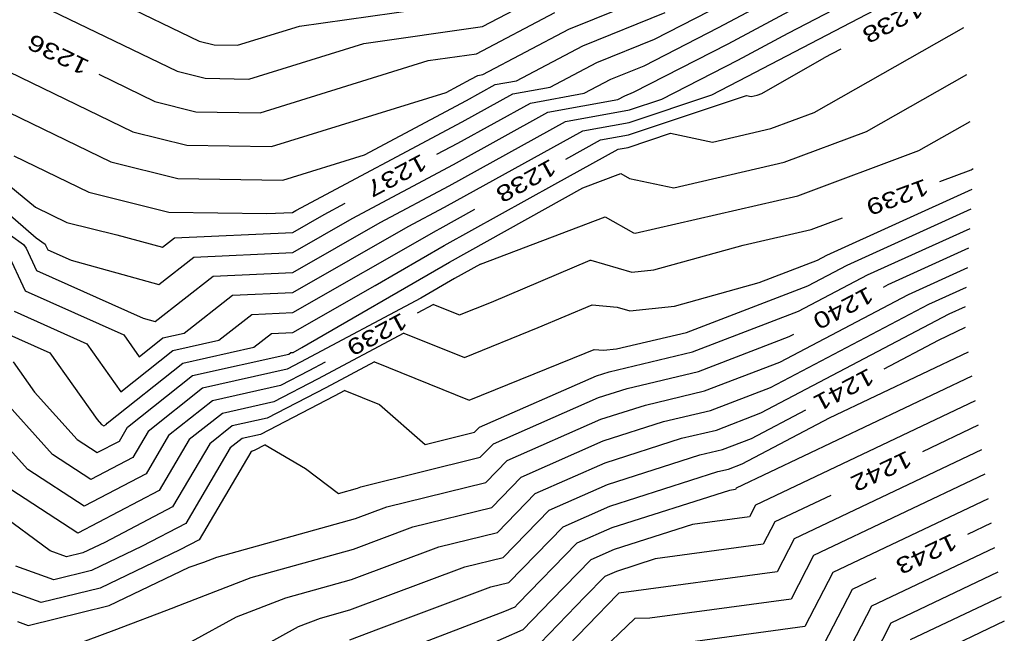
# Model space of a CAD drawing. Header units: feet. Extents: x -19835 to -19507, y 220308 to 220783.
# Tile 39 of 49: x -19667 to -19606, y 220586 to 220624. Entities that reach past the tile are written whole.
import ezdxf

# ---------------------------------------------------------------- set-up
doc = ezdxf.new("R2010")
doc.units = ezdxf.units.FT
doc.header["$LTSCALE"] = 25
doc.header["$MEASUREMENT"] = 0
for name, color, linetype in [('H1_HOEHENLINIEN', 86, 'CONTINUOUS'), ('H1_ZAEHLLIN_TXT', 3, 'CONTINUOUS'), ('H1_ZAEHLLINIEN', 11, 'CONTINUOUS')]:
    doc.layers.add(name, color=color, linetype=linetype)

msp = doc.modelspace()

# ---------------------------------------------------------------- linework, layer by layer
at = {"layer": 'H1_HOEHENLINIEN'}
for p, q in [((-19632.873, 220623.129), (-19626.301, 220625.798)), ((-19666.636, 220625.207), (-19656.992, 220620.535)), ((-19638.182, 220623.295), (-19634.597, 220625.182)), ((-19620.437, 220620.985), (-19612.445, 220625.149)), ((-19660.816, 220624.905), (-19655.637, 220622.396)), ((-19649.461, 220623.321), (-19637.799, 220624.977)), ((-19623.063, 220622.221), (-19618.419, 220624.714)), ((-19619.375, 220622.878), (-19615.461, 220624.918)), ((-19632.012, 220622.102), (-19626.947, 220624.159)), ((-19627.592, 220622.52), (-19624.238, 220624.237)), ((-19653.26, 220622.142), (-19649.461, 220623.321)), ((-19645.492, 220622.257), (-19638.182, 220623.295)), ((-19617.763, 220618.001), (-19608.558, 220623.234)), ((-19638.161, 220620.345), (-19632.873, 220623.129)), ((-19622.476, 220621.214), (-19619.375, 220622.878)), ((-19655.637, 220622.396), (-19654.711, 220622.166)), ((-19654.711, 220622.166), (-19653.26, 220622.142)), ((-19652.566, 220620.061), (-19645.492, 220622.257)), ((-19636.087, 220619.957), (-19632.012, 220622.102)), ((-19631.15, 220621.075), (-19627.592, 220622.52)), ((-19628.884, 220619.242), (-19623.063, 220622.221)), ((-19669.696, 220621.653), (-19659.704, 220616.813)), ((-19634.012, 220619.568), (-19631.15, 220621.075)), ((-19627.149, 220618.821), (-19622.476, 220621.214)), ((-19621.888, 220620.206), (-19620.437, 220620.985)), ((-19656.992, 220620.535), (-19655.269, 220620.106)), ((-19638.911, 220620.049), (-19638.479, 220620.287)), ((-19638.479, 220620.287), (-19638.161, 220620.345)), ((-19624.076, 220619.086), (-19621.888, 220620.206)), ((-19614.541, 220616.824), (-19608.364, 220620.336)), ((-19655.269, 220620.106), (-19652.566, 220620.061)), ((-19640.432, 220619.236), (-19638.911, 220620.049)), ((-19639.178, 220618.736), (-19637.4, 220619.718)), ((-19637.4, 220619.718), (-19636.087, 220619.957)), ((-19651.18, 220615.9), (-19640.432, 220619.236)), ((-19639.446, 220617.424), (-19636.32, 220619.149)), ((-19636.32, 220619.149), (-19634.012, 220619.568)), ((-19629.863, 220618.792), (-19629.426, 220619.022)), ((-19629.426, 220619.022), (-19628.884, 220619.242)), ((-19629.163, 220617.389), (-19624.076, 220619.086)), ((-19668.365, 220618.491), (-19661.059, 220614.952)), ((-19645.456, 220615.381), (-19639.178, 220618.736)), ((-19634.161, 220618.011), (-19629.863, 220618.792)), ((-19629.134, 220618.159), (-19627.149, 220618.821)), ((-19639.982, 220614.798), (-19634.161, 220618.011)), ((-19633.081, 220617.442), (-19629.134, 220618.159)), ((-19620.441, 220617.003), (-19617.763, 220618.001)), ((-19674.102, 220617.592), (-19665.672, 220610.278)), ((-19649.669, 220611.96), (-19639.446, 220617.424)), ((-19640.249, 220613.486), (-19633.081, 220617.442)), ((-19632.001, 220616.873), (-19629.163, 220617.389)), ((-19611.319, 220615.648), (-19608.17, 220617.438)), ((-19659.704, 220616.813), (-19656.384, 220615.987)), ((-19640.517, 220612.173), (-19632.001, 220616.873)), ((-19629.221, 220615.848), (-19626.615, 220616.718)), ((-19626.615, 220616.718), (-19624.031, 220616.174)), ((-19624.031, 220616.174), (-19620.441, 220617.003)), ((-19619.611, 220614.935), (-19614.541, 220616.824)), ((-19656.384, 220615.987), (-19651.18, 220615.9)), ((-19650.486, 220613.82), (-19645.456, 220615.381)), ((-19633.74, 220613.584), (-19629.842, 220615.736)), ((-19629.842, 220615.736), (-19629.221, 220615.848)), ((-19618.781, 220612.866), (-19611.319, 220615.648)), ((-19667.035, 220615.329), (-19662.415, 220613.091)), ((-19661.059, 220614.952), (-19656.942, 220613.927)), ((-19646.211, 220611.469), (-19639.982, 220614.798)), ((-19626.405, 220613.366), (-19619.611, 220614.935)), ((-19632.011, 220613.349), (-19629.665, 220614.243)), ((-19629.665, 220614.243), (-19629.129, 220613.939)), ((-19656.942, 220613.927), (-19650.486, 220613.82)), ((-19640.538, 220609.805), (-19633.74, 220613.584)), ((-19629.129, 220613.939), (-19626.405, 220613.366)), ((-19662.415, 220613.091), (-19657.499, 220611.868)), ((-19644.482, 220611.223), (-19640.249, 220613.486)), ((-19640.222, 220608.785), (-19632.011, 220613.349)), ((-19616.986, 220609.199), (-19608.036, 220613.268)), ((-19628.78, 220610.558), (-19618.781, 220612.866)), ((-19657.499, 220611.868), (-19651.454, 220611.767)), ((-19651.454, 220611.767), (-19649.876, 220611.841)), ((-19649.876, 220611.841), (-19649.669, 220611.96)), ((-19642.753, 220610.978), (-19640.517, 220612.173)), ((-19615.732, 220608.597), (-19608.106, 220612.064)), ((-19668.976, 220611.663), (-19666.443, 220609.863)), ((-19649.869, 220609.377), (-19646.211, 220611.469)), ((-19649.865, 220608.145), (-19644.482, 220611.223)), ((-19638.316, 220608.648), (-19630.639, 220611.574)), ((-19630.639, 220611.574), (-19628.885, 220610.58)), ((-19649.862, 220606.913), (-19642.753, 220610.978)), ((-19628.885, 220610.58), (-19628.78, 220610.558)), ((-19614.479, 220607.995), (-19608.177, 220610.86)), ((-19665.672, 220610.278), (-19665.118, 220609.884)), ((-19667.478, 220609.442), (-19666.33, 220607.012)), ((-19666.443, 220609.863), (-19666.28, 220609.639)), ((-19666.28, 220609.639), (-19665.636, 220608.274)), ((-19665.118, 220609.884), (-19665.082, 220609.835)), ((-19665.082, 220609.835), (-19664.941, 220609.537)), ((-19664.941, 220609.537), (-19663.507, 220608.893)), ((-19655.955, 220609.091), (-19649.869, 220609.377)), ((-19644.792, 220607.344), (-19640.538, 220609.805)), ((-19663.507, 220608.893), (-19658.108, 220607.41)), ((-19658.108, 220607.41), (-19655.955, 220609.091)), ((-19649.309, 220603.527), (-19640.222, 220608.785)), ((-19621.147, 220607.519), (-19617.572, 220608.891)), ((-19617.572, 220608.891), (-19616.986, 220609.199)), ((-19665.636, 220608.274), (-19659.077, 220605.333)), ((-19654.763, 220607.915), (-19649.865, 220608.145)), ((-19638.316, 220608.648), (-19639.905, 220607.765)), ((-19618.151, 220607.323), (-19615.732, 220608.597)), ((-19611.972, 220606.791), (-19608.318, 220608.452)), ((-19658.332, 220605.128), (-19654.763, 220607.915)), ((-19639.905, 220607.765), (-19641.977, 220606.566)), ((-19626.359, 220606.07), (-19621.147, 220607.519)), ((-19618.731, 220605.756), (-19614.479, 220607.995)), ((-19666.33, 220607.012), (-19660.276, 220604.297)), ((-19653.571, 220606.739), (-19649.862, 220606.913)), ((-19649.855, 220604.449), (-19644.792, 220607.344)), ((-19625.624, 220604.455), (-19618.151, 220607.323)), ((-19610.718, 220606.189), (-19608.388, 220607.248)), ((-19656.561, 220604.404), (-19653.571, 220606.739)), ((-19641.977, 220606.566), (-19649.393, 220602.61)), ((-19619.889, 220602.622), (-19611.972, 220606.791)), ((-19634.751, 220604.744), (-19631.442, 220606.152)), ((-19631.442, 220606.152), (-19629.892, 220606.007)), ((-19629.892, 220606.007), (-19629.124, 220605.783)), ((-19629.124, 220605.783), (-19626.359, 220606.07)), ((-19625.255, 220603.252), (-19618.731, 220605.756)), ((-19620.468, 220601.055), (-19610.718, 220606.189)), ((-19609.465, 220605.587), (-19608.458, 220606.044)), ((-19659.077, 220605.333), (-19658.332, 220605.128)), ((-19621.047, 220599.487), (-19609.465, 220605.587)), ((-19667.719, 220604.488), (-19664.817, 220603.186)), ((-19651.186, 220604.386), (-19649.855, 220604.449)), ((-19639.304, 220602.897), (-19634.751, 220604.744)), ((-19629.928, 220603.432), (-19625.624, 220604.455)), ((-19660.276, 220604.297), (-19659.32, 220602.951)), ((-19659.32, 220602.951), (-19657.856, 220604.112)), ((-19657.856, 220604.112), (-19656.561, 220604.404)), ((-19652.26, 220603.548), (-19651.186, 220604.386)), ((-19643.025, 220604.408), (-19648.352, 220601.566)), ((-19643.025, 220604.408), (-19639.304, 220602.897)), ((-19656.638, 220602.563), (-19652.26, 220603.548)), ((-19649.851, 220603.217), (-19649.309, 220603.527)), ((-19631.866, 220603.166), (-19631.314, 220603.401)), ((-19631.314, 220603.401), (-19630.734, 220603.347)), ((-19630.734, 220603.347), (-19629.928, 220603.432)), ((-19630.396, 220602.03), (-19625.255, 220603.252)), ((-19616.819, 220599.189), (-19608.264, 220603.258)), ((-19667.088, 220602.631), (-19665.762, 220600.764)), ((-19664.817, 220603.186), (-19661.912, 220599.096)), ((-19656.029, 220601.788), (-19650.109, 220603.12)), ((-19650.109, 220603.12), (-19649.994, 220603.21)), ((-19649.994, 220603.21), (-19649.851, 220603.217)), ((-19644.841, 220602.639), (-19647.831, 220601.044)), ((-19644.841, 220602.639), (-19639.006, 220600.271)), ((-19639.006, 220600.271), (-19631.866, 220603.166)), ((-19624.517, 220600.846), (-19619.889, 220602.622)), ((-19661.298, 220598.865), (-19656.638, 220602.563)), ((-19650.21, 220602.186), (-19655.419, 220601.013)), ((-19649.393, 220602.61), (-19650.21, 220602.186)), ((-19631.179, 220601.78), (-19630.396, 220602.03)), ((-19664.661, 220596.928), (-19669.023, 220601.777)), ((-19660.035, 220598.61), (-19656.029, 220601.788)), ((-19648.352, 220601.566), (-19651.027, 220600.178)), ((-19638.373, 220598.607), (-19631.179, 220601.78)), ((-19608.064, 220601.748), (-19622.572, 220594.849)), ((-19655.419, 220601.013), (-19658.771, 220598.355)), ((-19647.831, 220601.044), (-19651.435, 220599.175)), ((-19646.657, 220600.871), (-19647.311, 220600.522)), ((-19646.657, 220600.871), (-19644.531, 220600.008)), ((-19628.163, 220599.979), (-19624.517, 220600.846)), ((-19624.148, 220599.642), (-19620.468, 220601.055)), ((-19665.762, 220600.764), (-19663.146, 220597.856)), ((-19647.311, 220600.522), (-19651.843, 220598.171)), ((-19607.864, 220600.239), (-19621.381, 220593.812)), ((-19651.027, 220600.178), (-19654.201, 220599.464)), ((-19644.531, 220600.008), (-19641.719, 220597.544)), ((-19630.905, 220599.102), (-19628.163, 220599.979)), ((-19627.047, 220598.954), (-19624.148, 220599.642)), ((-19661.912, 220599.096), (-19661.632, 220598.785)), ((-19654.201, 220599.464), (-19656.243, 220597.844)), ((-19651.435, 220599.175), (-19653.592, 220598.689)), ((-19636.659, 220596.565), (-19630.905, 220599.102)), ((-19623.778, 220598.439), (-19621.047, 220599.487)), ((-19622.205, 220596.353), (-19616.819, 220599.189)), ((-19661.632, 220598.785), (-19661.498, 220598.698)), ((-19661.498, 220598.698), (-19661.352, 220598.774)), ((-19661.352, 220598.774), (-19661.298, 220598.865)), ((-19660.535, 220597.76), (-19660.035, 220598.61)), ((-19653.592, 220598.689), (-19654.979, 220597.588)), ((-19638.676, 220598.296), (-19638.373, 220598.607)), ((-19630.768, 220597.763), (-19627.047, 220598.954)), ((-19625.93, 220597.928), (-19623.778, 220598.439)), ((-19663.146, 220597.856), (-19661.9, 220597.045)), ((-19658.771, 220598.355), (-19659.717, 220596.746)), ((-19656.243, 220597.844), (-19658.083, 220594.718)), ((-19652.982, 220597.915), (-19653.715, 220597.333)), ((-19651.843, 220598.171), (-19652.982, 220597.915)), ((-19641.719, 220597.544), (-19638.676, 220598.296)), ((-19630.632, 220596.424), (-19625.93, 220597.928)), ((-19661.9, 220597.045), (-19660.535, 220597.76)), ((-19654.979, 220597.588), (-19657.265, 220593.704)), ((-19653.715, 220597.333), (-19656.448, 220592.689)), ((-19635.802, 220595.543), (-19630.768, 220597.763)), ((-19607.465, 220597.221), (-19619, 220591.736)), ((-19662.301, 220595.393), (-19664.661, 220596.928)), ((-19659.717, 220596.746), (-19662.301, 220595.393)), ((-19637.973, 220595.215), (-19636.659, 220596.565)), ((-19634.945, 220594.522), (-19630.632, 220596.424)), ((-19623.697, 220595.877), (-19623.04, 220596.033)), ((-19623.04, 220596.033), (-19622.205, 220596.353)), ((-19637.622, 220593.675), (-19635.802, 220595.543)), ((-19630.358, 220593.746), (-19623.697, 220595.877)), ((-19607.265, 220595.712), (-19617.809, 220590.698)), ((-19663.104, 220592.088), (-19667.69, 220595.072)), ((-19644.078, 220593.706), (-19637.973, 220595.215)), ((-19622.612, 220594.772), (-19622.989, 220594.72)), ((-19622.572, 220594.849), (-19622.612, 220594.772)), ((-19658.083, 220594.718), (-19663.104, 220592.088)), ((-19637.27, 220592.135), (-19634.945, 220594.522)), ((-19622.989, 220594.72), (-19630.221, 220592.407)), ((-19607.065, 220594.203), (-19616.618, 220589.66)), ((-19657.265, 220593.704), (-19661.445, 220591.514)), ((-19646.005, 220592.983), (-19644.078, 220593.706)), ((-19642.476, 220592.475), (-19637.622, 220593.675)), ((-19633.231, 220592.479), (-19630.358, 220593.746)), ((-19621.381, 220593.812), (-19621.758, 220593.084)), ((-19664.803, 220590.986), (-19668.04, 220593.386)), ((-19654.551, 220590.613), (-19646.005, 220592.983)), ((-19621.758, 220593.084), (-19625.27, 220592.608)), ((-19656.448, 220592.689), (-19659.135, 220591.282)), ((-19646.123, 220591.106), (-19642.476, 220592.475)), ((-19636.567, 220589.054), (-19633.231, 220592.479)), ((-19630.221, 220592.407), (-19632.374, 220591.458)), ((-19625.27, 220592.608), (-19630.084, 220591.068)), ((-19640.873, 220591.244), (-19637.27, 220592.135)), ((-19619, 220591.736), (-19620.05, 220589.709)), ((-19661.445, 220591.514), (-19662.791, 220590.869)), ((-19659.135, 220591.282), (-19662.253, 220589.787)), ((-19652.42, 220589.36), (-19646.123, 220591.106)), ((-19646.241, 220589.229), (-19640.873, 220591.244)), ((-19632.374, 220591.458), (-19636.009, 220587.726)), ((-19606.665, 220591.184), (-19614.236, 220587.584)), ((-19663.796, 220590.622), (-19664.803, 220590.986)), ((-19662.791, 220590.869), (-19663.796, 220590.622)), ((-19655.347, 220590.304), (-19654.551, 220590.613)), ((-19630.084, 220591.068), (-19631.516, 220590.436)), ((-19617.809, 220590.698), (-19619.196, 220588.022)), ((-19664.579, 220589.215), (-19666.913, 220590.059)), ((-19661.177, 220587.623), (-19656.241, 220589.99)), ((-19656.241, 220589.99), (-19655.347, 220590.304)), ((-19631.516, 220590.436), (-19633.936, 220587.953)), ((-19662.253, 220589.787), (-19664.579, 220589.215)), ((-19657.139, 220587.525), (-19652.42, 220589.36)), ((-19620.05, 220589.709), (-19629.792, 220588.389)), ((-19616.618, 220589.66), (-19618.342, 220586.335)), ((-19606.465, 220589.675), (-19613.045, 220586.546)), ((-19650.289, 220588.107), (-19646.241, 220589.229)), ((-19644.566, 220586.193), (-19637.668, 220588.782)), ((-19637.668, 220588.782), (-19636.567, 220589.054)), ((-19653.323, 220586.927), (-19650.289, 220588.107)), ((-19629.886, 220588.307), (-19634.686, 220583.327)), ((-19629.801, 220588.388), (-19629.886, 220588.307)), ((-19629.792, 220588.389), (-19629.801, 220588.388)), ((-19606.265, 220588.166), (-19611.854, 220585.508)), ((-19666.146, 220586.401), (-19661.177, 220587.623)), ((-19660.852, 220586.114), (-19657.188, 220587.501)), ((-19657.188, 220587.501), (-19657.166, 220587.51)), ((-19657.166, 220587.51), (-19657.139, 220587.525)), ((-19636.198, 220587.531), (-19636.832, 220587.254)), ((-19636.009, 220587.726), (-19636.198, 220587.531)), ((-19633.936, 220587.953), (-19635.694, 220586.129)), ((-19619.196, 220588.022), (-19627.893, 220586.843)), ((-19614.236, 220587.584), (-19616.633, 220582.96)), ((-19656.104, 220585.404), (-19653.323, 220586.927)), ((-19636.832, 220587.254), (-19645.878, 220583.804)), ((-19666.819, 220586.645), (-19666.146, 220586.401)), ((-19628.811, 220586.834), (-19633.82, 220582.026)), ((-19627.893, 220586.843), (-19628.811, 220586.834)), ((-19618.342, 220586.335), (-19625.993, 220585.297)), ((-19613.045, 220586.546), (-19615.779, 220581.272)), ((-19665.533, 220584.383), (-19660.852, 220586.114)), ((-19646.358, 220585.51), (-19644.566, 220586.193)), ((-19635.694, 220586.129), (-19641.611, 220583.543))]:
    msp.add_line(p, q, dxfattribs=at)
at = {"layer": 'H1_ZAEHLLINIEN'}
for p, q in [((-19623.65, 220623.229), (-19619.99, 220625.194)), ((-19638.565, 220621.613), (-19633.735, 220624.155)), ((-19628.238, 220620.881), (-19623.65, 220623.229)), ((-19641.524, 220621.193), (-19638.565, 220621.613)), ((-19616.127, 220621.891), (-19617.149, 220621.358)), ((-19651.873, 220617.981), (-19641.524, 220621.193)), ((-19630.288, 220620.048), (-19628.238, 220620.881)), ((-19620.984, 220619.178), (-19617.149, 220621.358)), ((-19661.807, 220620.35), (-19658.348, 220618.674)), ((-19631.937, 220619.18), (-19630.288, 220620.048)), ((-19674.065, 220619.067), (-19665.705, 220612.167)), ((-19635.24, 220618.58), (-19631.937, 220619.18)), ((-19629.192, 220616.619), (-19621.933, 220619.04)), ((-19621.933, 220619.04), (-19621.656, 220618.982)), ((-19621.656, 220618.982), (-19621.271, 220619.071)), ((-19621.271, 220619.071), (-19620.984, 220619.178)), ((-19658.348, 220618.674), (-19655.826, 220618.047)), ((-19639.714, 220616.111), (-19635.24, 220618.58)), ((-19655.826, 220618.047), (-19651.873, 220617.981)), ((-19630.921, 220616.305), (-19629.192, 220616.619)), ((-19641.005, 220615.421), (-19639.714, 220616.111)), ((-19633.052, 220615.129), (-19630.921, 220616.305)), ((-19610.026, 220613.752), (-19608.097, 220614.471)), ((-19608.097, 220614.471), (-19607.976, 220614.54)), ((-19647.94, 220611.714), (-19646.649, 220612.404)), ((-19665.705, 220612.167), (-19663.771, 220611.23)), ((-19649.872, 220610.609), (-19647.94, 220611.714)), ((-19640.785, 220610.861), (-19638.655, 220612.036)), ((-19663.771, 220611.23), (-19660.694, 220610.464)), ((-19617.951, 220610.798), (-19616.023, 220611.517)), ((-19657.147, 220610.267), (-19649.872, 220610.609)), ((-19649.858, 220605.681), (-19641.024, 220610.732)), ((-19641.024, 220610.732), (-19640.785, 220610.861)), ((-19622.15, 220609.829), (-19617.951, 220610.798)), ((-19660.694, 220610.464), (-19657.884, 220609.692)), ((-19657.884, 220609.692), (-19657.147, 220610.267)), ((-19627.643, 220608.303), (-19622.15, 220609.829)), ((-19613.225, 220607.393), (-19608.247, 220609.656)), ((-19637.636, 220606.321), (-19631.569, 220608.902)), ((-19631.569, 220608.902), (-19631.509, 220608.896)), ((-19631.509, 220608.896), (-19628.997, 220608.162)), ((-19628.997, 220608.162), (-19627.643, 220608.303)), ((-19613.507, 220607.245), (-19613.225, 220607.393)), ((-19639.602, 220605.524), (-19637.636, 220606.321)), ((-19667.024, 220605.75), (-19662.547, 220603.742)), ((-19652.378, 220605.563), (-19649.858, 220605.681)), ((-19641.209, 220606.176), (-19642.217, 220605.638)), ((-19641.209, 220606.176), (-19639.602, 220605.524)), ((-19654.411, 220603.976), (-19652.378, 220605.563)), ((-19610.12, 220603.979), (-19608.464, 220604.767)), ((-19657.247, 220603.338), (-19654.411, 220603.976)), ((-19624.886, 220602.049), (-19619.31, 220604.189)), ((-19619.31, 220604.189), (-19619.028, 220604.337)), ((-19613.466, 220602.217), (-19610.12, 220603.979)), ((-19662.547, 220603.742), (-19660.453, 220600.794)), ((-19660.453, 220600.794), (-19657.247, 220603.338)), ((-19647.864, 220602.626), (-19648.872, 220602.088)), ((-19648.872, 220602.088), (-19650.618, 220601.182)), ((-19629.279, 220601.005), (-19624.886, 220602.049)), ((-19650.618, 220601.182), (-19654.81, 220600.239)), ((-19631.042, 220600.441), (-19629.279, 220601.005)), ((-19654.81, 220600.239), (-19657.507, 220598.099)), ((-19637.516, 220597.586), (-19631.042, 220600.441)), ((-19621.626, 220597.92), (-19618.28, 220599.682)), ((-19666.175, 220596), (-19669.191, 220599.352)), ((-19607.665, 220598.73), (-19611.11, 220597.092)), ((-19657.507, 220598.099), (-19658.9, 220595.732)), ((-19623.409, 220597.236), (-19621.626, 220597.92)), ((-19652.251, 220597.167), (-19652.373, 220597.14)), ((-19651.566, 220597.523), (-19652.251, 220597.167)), ((-19651.566, 220597.523), (-19649.087, 220596.066)), ((-19638.325, 220596.756), (-19637.516, 220597.586)), ((-19624.814, 220596.902), (-19623.409, 220597.236)), ((-19652.452, 220597.078), (-19655.631, 220591.675)), ((-19652.373, 220597.14), (-19652.452, 220597.078)), ((-19645.681, 220594.937), (-19638.325, 220596.756)), ((-19630.495, 220595.085), (-19624.814, 220596.902)), ((-19662.702, 220593.74), (-19666.175, 220596)), ((-19649.087, 220596.066), (-19647.06, 220594.534)), ((-19658.9, 220595.732), (-19662.702, 220593.74)), ((-19647.06, 220594.534), (-19645.887, 220594.86)), ((-19645.887, 220594.86), (-19645.681, 220594.937)), ((-19634.088, 220593.5), (-19630.495, 220595.085)), ((-19616.745, 220594.412), (-19620.19, 220592.774)), ((-19636.919, 220590.595), (-19634.088, 220593.5)), ((-19620.19, 220592.774), (-19620.904, 220591.397)), ((-19606.865, 220592.693), (-19608.328, 220591.997)), ((-19655.631, 220591.675), (-19656.825, 220591.05)), ((-19620.904, 220591.397), (-19627.552, 220590.495)), ((-19656.825, 220591.05), (-19661.715, 220588.705)), ((-19639.271, 220590.013), (-19636.919, 220590.595)), ((-19627.552, 220590.495), (-19629.947, 220589.73)), ((-19646.36, 220587.352), (-19639.271, 220590.013)), ((-19630.659, 220589.415), (-19631.863, 220588.18)), ((-19629.947, 220589.73), (-19630.659, 220589.415)), ((-19613.964, 220589.318), (-19615.427, 220588.622)), ((-19665.363, 220587.808), (-19669.023, 220589.132)), ((-19661.715, 220588.705), (-19665.363, 220587.808)), ((-19631.863, 220588.18), (-19635.19, 220584.728)), ((-19615.427, 220588.622), (-19617.487, 220584.647)), ((-19648.159, 220586.854), (-19646.36, 220587.352)), ((-19655.041, 220583.299), (-19649.507, 220586.329)), ((-19649.507, 220586.329), (-19648.159, 220586.854)), ((-19606.065, 220586.657), (-19610.664, 220584.47))]:
    msp.add_line(p, q, dxfattribs=at)

# ---------------------------------------------------------------- texts
at = {"layer": 'H1_ZAEHLLIN_TXT', "width": 1.333333}
for s, rotation, p in [('1238', 207.5, (-19611.392, 220624.922)), ('1236', 154.2, (-19662.309, 220621.149)), ('1237', 208.1, (-19641.946, 220615.485)), ('1238', 208.9, (-19633.994, 220615.18)), ('1239', 200.4, (-19610.95, 220613.941)), ('1240', 207.8, (-19614.448, 220607.314)), ('1239', 208.1, (-19643.159, 220605.703)), ('1241', 207.8, (-19614.407, 220602.287)), ('1242', 205.4, (-19612.047, 220597.2)), ('1243', 205.4, (-19609.266, 220592.105))]:
    msp.add_text(s, height=1, rotation=rotation, dxfattribs=at).set_placement(p)

doc.saveas('drawing.dxf')
